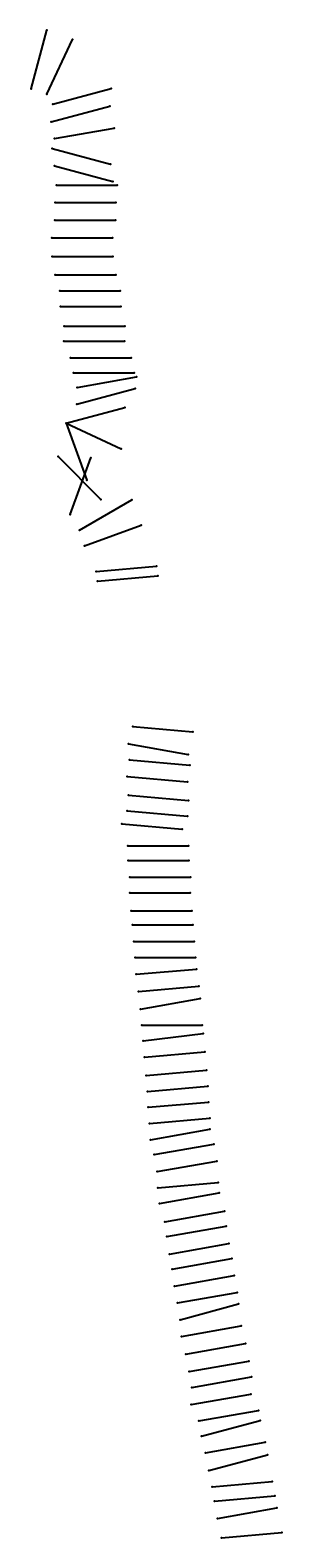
# Model space of a CAD drawing. Extents: x 524841 to 539400, y 2152108 to 2239207.
import ezdxf

# ---------------------------------------------------------------- set-up
doc = ezdxf.new("R2010")
doc.units = 0

msp = doc.modelspace()

# ---------------------------------------------------------------- linework, layer by layer
at = {"layer": 'LAYER001', "color": 1}
for p in [(524901, 2235827), (525808, 2235500), (526147, 2234931), (526061, 2233905), (526118, 2232367), (526245, 2232946), (526246, 2231363), (526376, 2230257), (526298, 2229246), (526279, 2228225), (526097, 2227204), (526118, 2226122), (526298, 2225074), (526556, 2224139), (526593, 2223236), (526818, 2222113), (526798, 2221244), (527181, 2220275), (527359, 2219411), (527553, 2218573), (527537, 2217604), (526930, 2216497), (526930, 2216497), (526930, 2216497), (526465, 2214574), (527148, 2211221), (527693, 2210317), (527980, 2209419), (528667, 2207933), (528746, 2207372), (530772, 2198973), (530529, 2197975), (530596, 2197048), (530462, 2196083), (530521, 2195018), (530462, 2194104), (530154, 2193356), (530497, 2192084), (530515, 2191234), (530615, 2190268), (530599, 2189373), (530689, 2188327), (530753, 2187513), (530835, 2186563), (530907, 2185628), (530972, 2184663), (531111, 2183680), (531229, 2182659), (531296, 2181735), (531374, 2180817), (531458, 2179877), (531547, 2178823), (531625, 2177892), (531677, 2176979), (531752, 2176042), (531796, 2175109), (532010, 2174250), (532183, 2173265), (532230, 2172331), (532325, 2171423), (532627, 2170373), (532740, 2169511), (532894, 2168504), (533061, 2167629), (533194, 2166652), (533360, 2165678), (533514, 2164712), (533602, 2163743), (533841, 2162719), (534038, 2161712), (534202, 2160802), (534157, 2159809), (534600, 2158864), (534759, 2157982), (534983, 2157020), (535181, 2155999), (535362, 2155062), (535500, 2154226), (535671, 2153228), (535913, 2152113)]:
    msp.add_point(p, dxfattribs=at)
at = {"layer": 'LAYER003', "color": 1, "linetype": 'CONTINUOUS'}
for p, q in [((524901, 2235827), (525807, 2239207)), ((525808, 2235500), (527287, 2238672)), ((526147, 2234931), (529528, 2235837)), ((526061, 2233905), (529442, 2234811)), ((526245, 2232946), (529692, 2233554)), ((526118, 2232367), (529499, 2231461)), ((526246, 2231363), (529626, 2230457)), ((526376, 2230257), (529876, 2230257)), ((526298, 2229246), (529798, 2229246)), ((526279, 2228225), (529779, 2228225)), ((526097, 2227204), (529597, 2227204)), ((526118, 2226122), (529618, 2226122)), ((526298, 2225074), (529798, 2225074)), ((526556, 2224139), (530056, 2224139)), ((526593, 2223236), (530093, 2223236)), ((526818, 2222113), (530318, 2222113)), ((526798, 2221244), (530298, 2221244)), ((527181, 2220275), (530681, 2220275)), ((527359, 2219411), (530859, 2219411)), ((527537, 2217604), (530918, 2218510)), ((527553, 2218573), (531000, 2219181)), ((526930, 2216497), (530311, 2217403)), ((526930, 2216497), (530102, 2215018)), ((526930, 2216497), (528127, 2213209)), ((526465, 2214574), (528940, 2212099)), ((527148, 2211221), (528345, 2214510)), ((527693, 2210317), (530724, 2212067)), ((527980, 2209419), (531269, 2210616)), ((528667, 2207933), (532154, 2208238)), ((528746, 2207372), (532233, 2207677)), ((530772, 2198973), (534259, 2198668)), ((530529, 2197975), (533975, 2197367)), ((530596, 2197048), (534082, 2196743)), ((530462, 2196083), (533948, 2195778)), ((530521, 2195018), (534007, 2194713)), ((530462, 2194104), (533949, 2193799)), ((530154, 2193356), (533641, 2193050)), ((530497, 2192084), (533997, 2192084)), ((530515, 2191234), (534015, 2191234)), ((530615, 2190268), (534115, 2190268)), ((530599, 2189373), (534099, 2189373)), ((530689, 2188327), (534189, 2188327)), ((530753, 2187513), (534253, 2187513)), ((530835, 2186563), (534335, 2186563)), ((530907, 2185628), (534407, 2185628)), ((530972, 2184663), (534459, 2184968)), ((531111, 2183680), (534598, 2183985)), ((531229, 2182659), (534675, 2183267)), ((531296, 2181735), (534796, 2181735)), ((531374, 2180817), (534848, 2181244)), ((531458, 2179877), (534944, 2180182)), ((531547, 2178823), (535034, 2179128)), ((531625, 2177892), (535112, 2178197)), ((531677, 2176979), (535164, 2177284)), ((531752, 2176042), (535239, 2176347)), ((531796, 2175109), (535243, 2175716)), ((532010, 2174250), (535457, 2174857)), ((532183, 2173265), (535630, 2173873)), ((532230, 2172331), (535717, 2172636)), ((532325, 2171423), (535772, 2172031)), ((532627, 2170373), (536074, 2170981)), ((532740, 2169511), (536187, 2170119)), ((532894, 2168504), (536341, 2169111)), ((533061, 2167629), (536508, 2168237)), ((533194, 2166652), (536641, 2167260)), ((533360, 2165678), (536807, 2166286)), ((533514, 2164712), (536895, 2165618)), ((533602, 2163743), (537049, 2164351)), ((533841, 2162719), (537288, 2163327)), ((534038, 2161712), (537485, 2162320)), ((534202, 2160802), (537649, 2161410)), ((534157, 2159809), (537604, 2160416)), ((534600, 2158864), (538047, 2159471)), ((534759, 2157982), (538140, 2158888)), ((534983, 2157020), (538430, 2157627)), ((535181, 2155999), (538562, 2156904)), ((535362, 2155062), (538848, 2155367)), ((535500, 2154226), (538987, 2154531)), ((535671, 2153228), (539118, 2153835)), ((535913, 2152113), (539400, 2152418))]:
    msp.add_line(p, q, dxfattribs=at)
at = {"layer": 'LAYER003', "color": 1}
for p in [(525807, 2239207), (527287, 2238672), (529528, 2235837), (529442, 2234811), (529692, 2233554), (529499, 2231461), (529626, 2230457), (529876, 2230257), (529798, 2229246), (529779, 2228225), (529597, 2227204), (529618, 2226122), (529798, 2225074), (530056, 2224139), (530093, 2223236), (530318, 2222113), (530298, 2221244), (530681, 2220275), (530859, 2219411), (530918, 2218510), (531000, 2219181), (530311, 2217403), (526930, 2216497), (526930, 2216497), (526930, 2216497), (530102, 2215018), (526465, 2214574), (528345, 2214510), (528127, 2213209), (528940, 2212099), (530724, 2212067), (527148, 2211221), (531269, 2210616), (527693, 2210317), (527980, 2209419), (532154, 2208238), (528667, 2207933), (528746, 2207372), (532233, 2207677), (530772, 2198973), (534259, 2198668), (530529, 2197975), (530596, 2197048), (533975, 2197367), (534082, 2196743), (530462, 2196083), (533948, 2195778), (530521, 2195018), (530462, 2194104), (534007, 2194713), (530154, 2193356), (533949, 2193799), (533641, 2193050), (530497, 2192084), (533997, 2192084), (530515, 2191234), (534015, 2191234), (530615, 2190268), (534115, 2190268), (530599, 2189373), (534099, 2189373), (530689, 2188327), (534189, 2188327), (530753, 2187513), (534253, 2187513), (530835, 2186563), (534335, 2186563), (530907, 2185628), (534407, 2185628), (530972, 2184663), (534459, 2184968), (531111, 2183680), (534598, 2183985), (534675, 2183267), (531229, 2182659), (531296, 2181735), (534796, 2181735), (534848, 2181244), (531374, 2180817), (534944, 2180182), (531458, 2179877), (531547, 2178823), (535034, 2179128), (531625, 2177892), (535112, 2178197), (531677, 2176979), (535164, 2177284), (531752, 2176042), (535239, 2176347), (531796, 2175109), (535243, 2175716), (532010, 2174250), (535457, 2174857), (532183, 2173265), (535630, 2173873), (532230, 2172331), (535717, 2172636), (532325, 2171423), (535772, 2172031), (536074, 2170981), (532627, 2170373), (536187, 2170119), (532740, 2169511), (536341, 2169111), (532894, 2168504), (536508, 2168237), (533061, 2167629), (536641, 2167260), (533194, 2166652), (536807, 2166286), (533360, 2165678), (536895, 2165618), (533514, 2164712), (533602, 2163743), (537049, 2164351), (533841, 2162719), (537288, 2163327), (537485, 2162320), (534038, 2161712), (537649, 2161410), (534202, 2160802), (537604, 2160416), (534157, 2159809), (538047, 2159471), (534600, 2158864), (538140, 2158888), (534759, 2157982), (538430, 2157627), (534983, 2157020), (538562, 2156904), (535181, 2155999), (535362, 2155062), (538848, 2155367), (535500, 2154226), (538987, 2154531), (535671, 2153228), (539118, 2153835), (539400, 2152418), (535913, 2152113)]:
    msp.add_point(p, dxfattribs=at)

# ---------------------------------------------------------------- texts
at = {"layer": 'LAYER002', "color": 1}
for s, p in [('R00174 14.87', (524841, 2235822)), ('R00289 20.83', (525748, 2235495)), ('R00381  7.66', (526087, 2234926)), ('R00498 19.66', (526001, 2233900)), ('R00698 16.46', (526058, 2232362)), ('R00589 15.34', (526185, 2232941)), ('R00789  6.04', (526186, 2231358)), ('R00885  9.20', (526316, 2230252)), ('R00974  9.50', (526238, 2229241)), ('R01090  9.70', (526219, 2228220)), ('R01174 12.06', (526037, 2227199)), ('R01274 11.65', (526058, 2226117)), ('R01374 10.24', (526238, 2225069)), ('R01498 15.28', (526496, 2224134)), ('R01589 13.28', (526533, 2223231)), ('R01698 10.88', (526758, 2222108)), ('R01798 13.18', (526737, 2221239)), ('R01898 11.08', (527121, 2220270)), ('R01998  7.68', (527299, 2219406)), ('R02098  7.48', (527493, 2218568)), ('R02198 12.38', (527477, 2217599)), ('R02298  6.88', (526870, 2216492)), ('R02398  6.88', (526870, 2216492)), ('R02498  6.88', (526870, 2216492)), ('R02589  7.87', (526405, 2214569)), ('R02689 10.59', (527088, 2211216)), ('R02781  9.39', (527633, 2210312)), ('R02898 12.49', (527920, 2209414)), ('R02998 16.39', (528607, 2207928)), ('R03098 15.29', (528686, 2207367)), ('R03174 13.75', (530712, 2198968)), ('R03281 24.89', (530468, 2197970)), ('R03374 19.41', (530535, 2197043)), ('R03498 33.99', (530402, 2196078)), ('R03581 17.42', (530461, 2195013)), ('R03674 24.12', (530402, 2194099)), ('R03798 14.00', (530094, 2193351)), ('R03881 18.37', (530437, 2192079)), ('R03985 22.88', (530455, 2191229)), ('R04089 15.36', (530555, 2190263)), ('R04189 16.74', (530539, 2189368)), ('R04274 15.06', (530629, 2188322)), ('R04374 13.20', (530693, 2187508)), ('R04489 10.61', (530775, 2186558)), ('R04574 17.91', (530846, 2185623)), ('R04674 15.83', (530912, 2184658)), ('R04781 12.45', (531051, 2183675)), ('R04874 11.68', (531169, 2182654)), ('R04974 15.66', (531236, 2181730)), ('R05081 13.88', (531314, 2180812)), ('R05181 11.70', (531398, 2179872)), ('R05281 10.90', (531487, 2178818)), ('R05381  9.81', (531565, 2177887)), ('R05474 13.89', (531617, 2176973)), ('R05581 15.47', (531692, 2176037)), ('R05681 14.73', (531736, 2175104)), ('R05781 13.09', (531950, 2174244)), ('R05898 12.20', (532123, 2173260)), ('R05989 14.95', (532170, 2172326)), ('R06081 12.61', (532265, 2171418)), ('R06198 10.60', (532567, 2170368)), ('R06281 10.03', (532680, 2169506)), ('R06389 10.39', (532834, 2168499)), ('R06493  8.70', (533001, 2167624)), ('R06574 11.59', (533134, 2166647)), ('R06689 11.59', (533300, 2165673)), ('R06774 10.63', (533454, 2164707)), ('R06881  8.98', (533542, 2163738)), ('R06974  8.78', (533781, 2162714)), ('R07074  9.08', (533978, 2161707)), ('R07189  9.33', (534142, 2160797)), ('R07285  7.79', (534097, 2159804)), ('R07389 12.77', (534540, 2158859)), ('R07474 11.19', (534699, 2157977)), ('R07585 10.42', (534923, 2157015)), ('R07674 10.52', (535121, 2155994)), ('R07781 10.60', (535302, 2155057)), ('R07874 10.32', (535440, 2154221)), ('R07974 12.26', (535611, 2153222)), ('R08072 12.33', (535853, 2152108))]:
    msp.add_text(s, height=5, dxfattribs=at).set_placement(p)
at = {"layer": 'LAYER003', "color": 1}
for s, rotation, p in [('N15%%D00\'00"E 3500.00', 75, (525339, 2237472)), ('N25%%D00\'00"E 3500.00', 65, (526525, 2237044)), ('N75%%D00\'00"E 3500.00', 15, (527791, 2235374)), ('N75%%D00\'00"E 3500.00', 15, (527705, 2234348)), ('N80%%D00\'00"E 3500.00', 10, (527921, 2233244)), ('S75%%D00\'00"E 3500.00', -15, (527764, 2231929)), ('S75%%D00\'00"E 3500.00', -15, (527891, 2230925)), ('N80%%D00\'00"E 3500.00', 10, (529229, 2218871)), ('N75%%D00\'00"E 3500.00', 15, (529181, 2218047)), ('N75%%D00\'00"E 3500.00', 15, (528574, 2216941)), ('S65%%D00\'00"E 3500.00', -25, (528474, 2215780)), ('S20%%D00\'00"E 3500.00', -70, (527515, 2214899)), ('S45%%D00\'00"E 3500.00', -45, (527671, 2213372)), ('N20%%D00\'00"E 3500.00', 70, (527728, 2212821)), ('N60%%D00\'00"E 3500.00', 30, (529166, 2211171)), ('N70%%D00\'00"E 3500.00', 20, (529579, 2210004)), ('N85%%D00\'00"E 3500.00', 5, (530363, 2208084)), ('N85%%D00\'00"E 3500.00', 5, (530442, 2207523)), ('S85%%D00\'00"E 3500.00', -5, (532469, 2198827)), ('S80%%D00\'00"E 3500.00', -10, (532206, 2197681)), ('S85%%D00\'00"E 3500.00', -5, (532292, 2196902)), ('S85%%D00\'00"E 3500.00', -5, (532158, 2195937)), ('S85%%D00\'00"E 3500.00', -5, (532217, 2194872)), ('S85%%D00\'00"E 3500.00', -5, (531851, 2193210)), ('S85%%D00\'00"E 3500.00', -5, (532158, 2193958)), ('N85%%D00\'00"E 3500.00', 5, (532668, 2184814)), ('N85%%D00\'00"E 3500.00', 5, (532807, 2183831)), ('N80%%D00\'00"E 3500.00', 10, (532905, 2182957)), ('N83%%D00\'00"E 3500.00', 7, (533064, 2181027)), ('N85%%D00\'00"E 3500.00', 5, (533154, 2180028)), ('N85%%D00\'00"E 3500.00', 5, (533243, 2178974)), ('N85%%D00\'00"E 3500.00', 5, (533321, 2178043)), ('N85%%D00\'00"E 3500.00', 5, (533373, 2177129)), ('N85%%D00\'00"E 3500.00', 5, (533448, 2176192)), ('N80%%D00\'00"E 3500.00', 10, (533472, 2175407)), ('N80%%D00\'00"E 3500.00', 10, (533686, 2174548)), ('N80%%D00\'00"E 3500.00', 10, (533859, 2173563)), ('N85%%D00\'00"E 3500.00', 5, (533926, 2172482)), ('N80%%D00\'00"E 3500.00', 10, (534001, 2171721)), ('N80%%D00\'00"E 3500.00', 10, (534303, 2170671)), ('N80%%D00\'00"E 3500.00', 10, (534417, 2169809)), ('N80%%D00\'00"E 3500.00', 10, (534570, 2168802)), ('N80%%D00\'00"E 3500.00', 10, (534737, 2167928)), ('N80%%D00\'00"E 3500.00', 10, (534870, 2166950)), ('N80%%D00\'00"E 3500.00', 10, (535037, 2165976)), ('N75%%D00\'00"E 3500.00', 15, (535158, 2165155)), ('N80%%D00\'00"E 3500.00', 10, (535278, 2164041)), ('N80%%D00\'00"E 3500.00', 10, (535518, 2163017)), ('N80%%D00\'00"E 3500.00', 10, (535714, 2162010)), ('N80%%D00\'00"E 3500.00', 10, (535879, 2161100)), ('N80%%D00\'00"E 3500.00', 10, (535833, 2160107)), ('N80%%D00\'00"E 3500.00', 10, (536277, 2159162)), ('N75%%D00\'00"E 3500.00', 15, (536403, 2158425)), ('N80%%D00\'00"E 3500.00', 10, (536659, 2157318)), ('N75%%D00\'00"E 3500.00', 15, (536825, 2156442)), ('N85%%D00\'00"E 3500.00', 5, (537058, 2155213)), ('N85%%D00\'00"E 3500.00', 5, (537196, 2154377)), ('N80%%D00\'00"E 3500.00', 10, (537348, 2153526)), ('N85%%D00\'00"E 3500.00', 5, (537609, 2152264))]:
    msp.add_text(s, height=5, rotation=rotation, dxfattribs=at).set_placement(p)
for p in [(528096, 2230260), (528018, 2229249), (527999, 2228228), (527817, 2227206), (527838, 2226124), (528018, 2225077), (528276, 2224142), (528313, 2223238), (528538, 2222115), (528518, 2221247), (528901, 2220278), (529079, 2219413), (532217, 2192086), (532235, 2191236), (532335, 2190270), (532319, 2189376), (532409, 2188330), (532473, 2187515), (532555, 2186565), (532627, 2185631), (533016, 2181738)]:
    msp.add_text('EAST 3500.00', height=5, dxfattribs=at).set_placement(p)

doc.saveas('drawing.dxf')
